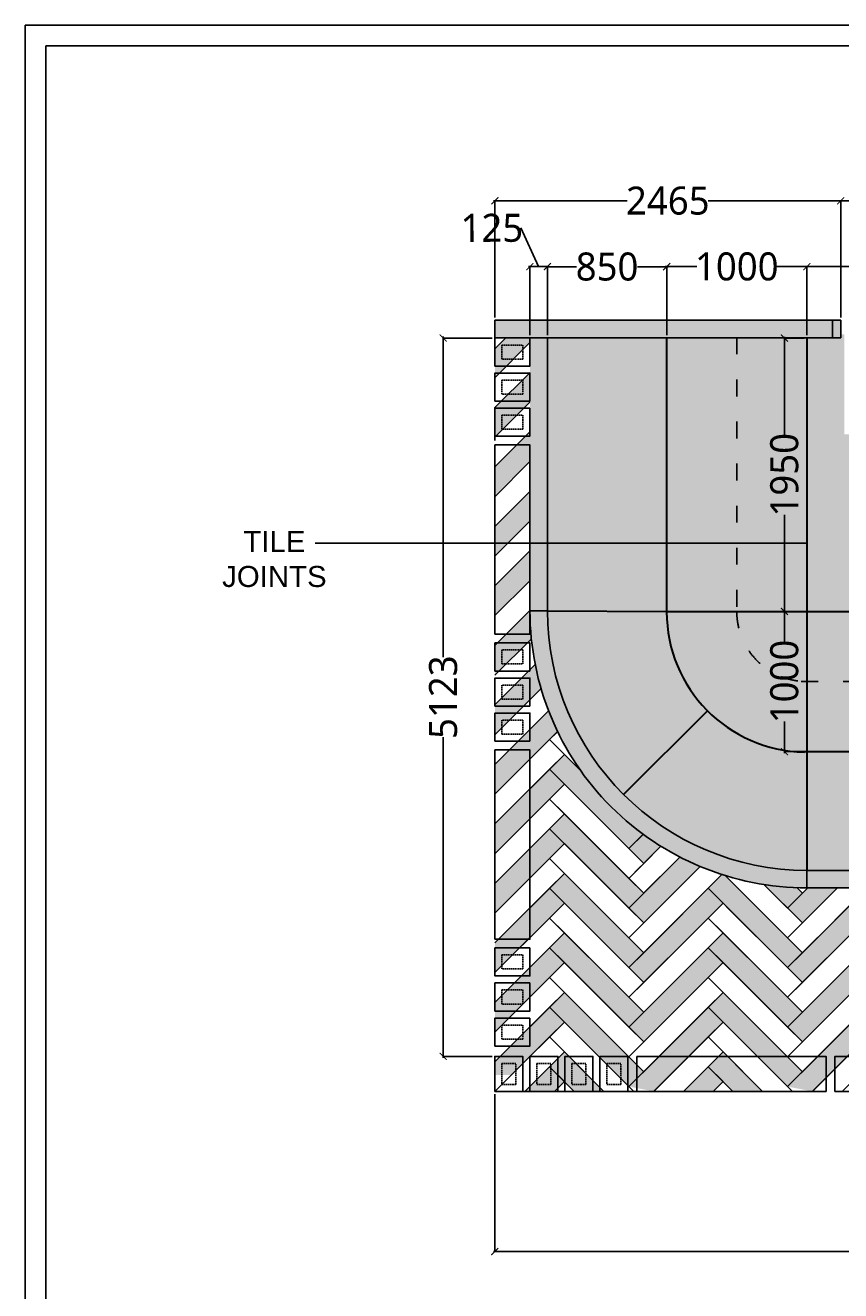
# Model space of a CAD drawing. Header units: millimetres. Extents: x 502444 to 745500, y -417645 to -375189.
# Tile 21 of 208: x 534303 to 540116, y -384213 to -375189. Entities that reach past the tile are written whole.
import ezdxf

# ---------------------------------------------------------------- set-up
doc = ezdxf.new("R2010")
doc.units = ezdxf.units.MM
doc.linetypes.add('ACAD_ISO03W100', pattern=[30, 12, -18])
doc.linetypes.add('DASHED', pattern=[0.75, 0.5, -0.25])
doc.layers.get('Defpoints').update_dxf_attribs({"color": 251})
for name, color, linetype, lineweight in [('0FM-WS-TEXT', 7, 'Continuous', 25), ('G-ANNO-TEXT', 231, 'Continuous', 9), ('Text', 7, 'Continuous', 25), ('Wall New', 1, 'Continuous', 50)]:
    doc.layers.add(name, color=color, linetype=linetype, lineweight=lineweight)
doc.layers.add('DIMENSIONS', color=7, linetype='Continuous', lineweight=25, true_color=0xcc0000)
doc.styles.add('Arial_B_4', font='arialbd.ttf', dxfattribs={"height": 800})
doc.styles.add('RS75', font='@Malgun Gothic', dxfattribs={"height": 75})
doc.dimstyles.new('DIM', dxfattribs={"dimtxt": 100, "dimasz": 50, "dimexe": 0, "dimexo": 20, "dimgap": 0, "dimtad": 0, "dimdec": 0, "dimrnd": 5, "dimzin": 0, "dimdsep": 46, "dimtxsty": 'Standard', "dimblk": 'OBLIQUE', "dimcen": 0, "dimdle": 10, "dimadec": 4, "dimazin": 0, "dimtfac": 1, "dimtdec": 0, "dimtofl": 0, "dimtmove": 1, "dimatfit": 3, "dimfxl": 1, "dimtolj": 1, "dimtzin": 0, "dimarcsym": 0})
doc.dimstyles.get("Standard").update_dxf_attribs({"dimtxt": 0.18, "dimasz": 0.18, "dimexe": 0.18, "dimexo": 0.0625, "dimgap": 0.09, "dimtad": 0, "dimtih": 1, "dimtoh": 1, "dimdec": 4, "dimzin": 0, "dimdsep": 46, "dimtxsty": 'Standard', "dimcen": 0.09, "dimadec": 0, "dimazin": 0, "dimtfac": 1, "dimtdec": 4, "dimtofl": 0, "dimtmove": 0, "dimatfit": 3, "dimfxl": 1, "dimtolj": 1, "dimtzin": 0, "dimarcsym": 0})

# ---------------------------------------------------------------- blocks, each defined once
blk = doc.blocks.new('sheet format horizontal')
at = {"layer": 'Text'}
for points in [[(66770.91, -4572.61), (66770.91, -3464.93), (65208.79, -3464.93), (65208.79, -4572.61)], [(66770.91, -4572.61), (65208.79, -4572.61), (65208.79, -3464.93), (66770.91, -3464.93)], [(65217.44, -3473.58), (66762.26, -3473.58), (66762.26, -4563.96), (65217.44, -4563.96)]]:
    blk.add_lwpolyline(points, close=True, dxfattribs=at)
blk = doc.blocks.new('_ArchTick')
at = {"color": 0, "linetype": 'ByBlock', "const_width": 0.15}
blk.add_lwpolyline([(-0.5, -0.5), (0.5, 0.5)], dxfattribs=at)
blk = doc.blocks.new('*D62')
at = {"layer": 'Defpoints', "color": 0, "lineweight": 25, "ltscale": 250, "transparency": 16777216}
for p in [(537649.9, -382792), (545124.9, -382792, 0), (545124.9, -383934)]:
    blk.add_point(p, dxfattribs=at)
at = {"layer": 'DIMENSIONS', "color": 0, "lineweight": -2, "ltscale": 250, "transparency": 16777216}
for p, q in [((537649.9, -382812), (537649.9, -383934)), ((545124.9, -382812), (545124.9, -383934)), ((537639.9, -383934), (541097.1, -383934)), ((545134.9, -383934), (541677.8, -383934))]:
    blk.add_line(p, q, dxfattribs=at)
at = {"layer": 'DIMENSIONS', "color": 0, "lineweight": -2, "ltscale": 250, "transparency": 16777216, "xscale": 50, "yscale": 50, "zscale": 50, "rotation": 180}
blk.add_blockref('_ArchTick', (537649.9, -383934), dxfattribs=at)
at = {"layer": 'DIMENSIONS', "color": 0, "lineweight": -2, "ltscale": 250, "transparency": 16777216, "xscale": 50, "yscale": 50, "zscale": 50}
blk.add_blockref('_ArchTick', (545124.9, -383934), dxfattribs=at)
at = {"layer": 'DIMENSIONS', "color": 0, "ltscale": 250, "transparency": 16777216, "insert": (541387.4, -383934), "char_height": 75, "attachment_point": 5, "style": 'RS75'}
blk.add_mtext('\\A1;{\\H2.6667x;7475}', dxfattribs=at)
blk = doc.blocks.new('*D61')
at = {"layer": 'Defpoints', "color": 0, "lineweight": 25, "ltscale": 250, "transparency": 16777216}
for p in [(537651.1, -377418.8, 0), (537282.6, -382542), (537651.1, -382542, 0)]:
    blk.add_point(p, dxfattribs=at)
at = {"layer": 'DIMENSIONS', "color": 0, "lineweight": -2, "ltscale": 250, "transparency": 16777216}
for p, q in [((537282.6, -377408.8), (537282.6, -379695.2)), ((537631.1, -377418.8), (537282.6, -377418.8)), ((537282.6, -382552), (537282.6, -380265.6)), ((537631.1, -382542), (537282.6, -382542))]:
    blk.add_line(p, q, dxfattribs=at)
at = {"layer": 'DIMENSIONS', "color": 0, "lineweight": -2, "ltscale": 250, "transparency": 16777216, "xscale": 50, "yscale": 50, "zscale": 50}
for p, rotation in [((537282.6, -377418.8), 90), ((537282.6, -382542), 270)]:
    blk.add_blockref('_ArchTick', p, dxfattribs=dict(at, rotation=rotation))
at = {"layer": 'DIMENSIONS', "color": 0, "ltscale": 250, "transparency": 16777216, "insert": (537282.6, -379980.4), "char_height": 75, "attachment_point": 5, "rotation": 90, "style": 'RS75'}
blk.add_mtext('\\A1;{\\H2.6667x;5123}', dxfattribs=at)
blk = doc.blocks.new('*D59')
at = {"layer": 'Defpoints', "color": 0, "lineweight": 25, "ltscale": 250, "transparency": 16777216}
for p in [(540116.4, -376440.2), (540116.4, -377291.8, 0), (541016.5, -377291.8, 0)]:
    blk.add_point(p, dxfattribs=at)
at = {"layer": 'DIMENSIONS', "color": 0, "lineweight": -2, "ltscale": 250, "transparency": 16777216}
for p, q in [((540106.4, -376440.2), (540349.1, -376440.2)), ((540116.4, -377271.8), (540116.4, -376440.2)), ((541026.5, -376440.2), (540783.8, -376440.2)), ((541016.5, -377271.8), (541016.5, -376440.2))]:
    blk.add_line(p, q, dxfattribs=at)
at = {"layer": 'DIMENSIONS', "color": 0, "lineweight": -2, "ltscale": 250, "transparency": 16777216, "xscale": 50, "yscale": 50, "zscale": 50, "rotation": 180}
blk.add_blockref('_ArchTick', (540116.4, -376440.2), dxfattribs=at)
at = {"layer": 'DIMENSIONS', "color": 0, "lineweight": -2, "ltscale": 250, "transparency": 16777216, "xscale": 50, "yscale": 50, "zscale": 50}
blk.add_blockref('_ArchTick', (541016.5, -376440.2), dxfattribs=at)
at = {"layer": 'DIMENSIONS', "color": 0, "ltscale": 250, "transparency": 16777216, "insert": (540566.5, -376440.2), "char_height": 75, "width": 162.993, "attachment_point": 5, "style": 'RS75'}
blk.add_mtext('\\A1;{\\H2.6667x;900}', dxfattribs=at)
blk = doc.blocks.new('*D60')
at = {"layer": 'Defpoints', "color": 0, "lineweight": 25, "ltscale": 250, "transparency": 16777216}
for p in [(540116.4, -376440.2), (537651.1, -377291.8, 0), (540116.4, -377291.8)]:
    blk.add_point(p, dxfattribs=at)
at = {"layer": 'DIMENSIONS', "color": 0, "lineweight": -2, "ltscale": 250, "transparency": 16777216}
for p, q in [((537641.1, -376440.2), (538594.8, -376440.2)), ((537651.1, -377271.8), (537651.1, -376440.2)), ((540126.4, -376440.2), (539172.7, -376440.2)), ((540116.4, -377271.8), (540116.4, -376440.2))]:
    blk.add_line(p, q, dxfattribs=at)
at = {"layer": 'DIMENSIONS', "color": 0, "lineweight": -2, "ltscale": 250, "transparency": 16777216, "xscale": 50, "yscale": 50, "zscale": 50, "rotation": 180}
blk.add_blockref('_ArchTick', (537651.1, -376440.2), dxfattribs=at)
at = {"layer": 'DIMENSIONS', "color": 0, "lineweight": -2, "ltscale": 250, "transparency": 16777216, "xscale": 50, "yscale": 50, "zscale": 50}
blk.add_blockref('_ArchTick', (540116.4, -376440.2), dxfattribs=at)
at = {"layer": 'DIMENSIONS', "color": 0, "ltscale": 250, "transparency": 16777216, "insert": (538883.8, -376440.2), "char_height": 75, "attachment_point": 5, "style": 'RS75'}
blk.add_mtext('\\A1;{\\H2.6667x;2465}', dxfattribs=at)
blk = doc.blocks.new('*D64')
at = {"layer": 'Defpoints', "color": 0, "lineweight": 25, "ltscale": 250, "transparency": 16777216}
for p in [(538875.7, -376910.5), (538025.7, -377418.7, 0), (538875.7, -377418.8, 0)]:
    blk.add_point(p, dxfattribs=at)
at = {"layer": 'DIMENSIONS', "color": 0, "lineweight": -2, "ltscale": 250, "transparency": 16777216}
for p, q in [((538015.7, -376910.4), (538233.3, -376910.4)), ((538025.7, -377398.7), (538025.7, -376910.4)), ((538885.7, -376910.5), (538668.1, -376910.5)), ((538875.7, -377398.8), (538875.7, -376910.5))]:
    blk.add_line(p, q, dxfattribs=at)
at = {"layer": 'DIMENSIONS', "color": 0, "lineweight": -2, "ltscale": 250, "transparency": 16777216, "xscale": 50, "yscale": 50, "zscale": 50}
for p, rotation in [((538025.7, -376910.4), 179.9928101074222), ((538875.7, -376910.5), 359.9928101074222)]:
    blk.add_blockref('_ArchTick', p, dxfattribs=dict(at, rotation=rotation))
at = {"layer": 'DIMENSIONS', "color": 0, "ltscale": 250, "transparency": 16777216, "insert": (538450.7, -376910.4), "char_height": 75, "attachment_point": 5, "rotation": 359.99281, "style": 'RS75'}
blk.add_mtext('\\A1;{\\H2.6667x;850}', dxfattribs=at)
blk = doc.blocks.new('*D65')
at = {"layer": 'Defpoints', "color": 0, "lineweight": 25, "ltscale": 250, "transparency": 16777216}
for p in [(537900.4, -376909.8), (537901.1, -377418.8, 0), (538025.7, -377418.6)]:
    blk.add_point(p, dxfattribs=at)
at = {"layer": 'DIMENSIONS', "color": 0, "lineweight": -2, "ltscale": 250, "transparency": 16777216}
for p, q in [((537962.7, -376909.7), (537834.8, -376634)), ((538035, -376909.6), (537890.4, -376909.8)), ((537901.1, -377398.8), (537900.4, -376909.8)), ((538025.6, -377398.6), (538025, -376909.6))]:
    blk.add_line(p, q, dxfattribs=at)
at = {"layer": 'DIMENSIONS', "color": 0, "lineweight": -2, "ltscale": 250, "transparency": 16777216, "xscale": 50, "yscale": 50, "zscale": 50}
for p, rotation in [((537900.4, -376909.8), 180.0778151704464), ((538025, -376909.6), 0.07781517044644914)]:
    blk.add_blockref('_ArchTick', p, dxfattribs=dict(at, rotation=rotation))
at = {"layer": 'DIMENSIONS', "color": 0, "ltscale": 250, "transparency": 16777216, "insert": (537629.4, -376634.3), "char_height": 75, "attachment_point": 5, "rotation": 0.07782, "style": 'RS75'}
blk.add_mtext('\\A1;{\\H2.6667x;125}', dxfattribs=at)
blk = doc.blocks.new('*D256')
at = {"layer": 'Defpoints', "color": 0, "lineweight": 25, "ltscale": 250, "transparency": 16777216}
for p in [(538875.7, -376909.6), (538875.7, -377418.8, 0), (539875.6, -377419.6, 0)]:
    blk.add_point(p, dxfattribs=at)
at = {"layer": 'DIMENSIONS', "color": 0, "lineweight": -2, "ltscale": 250, "transparency": 16777216}
for p, q in [((538865.7, -376909.6), (539089.6, -376909.6)), ((538875.7, -377398.8), (538875.7, -376909.6)), ((539885.6, -376909.6), (539661.7, -376909.6)), ((539875.6, -377399.6), (539875.6, -376909.6))]:
    blk.add_line(p, q, dxfattribs=at)
at = {"layer": 'DIMENSIONS', "color": 0, "lineweight": -2, "ltscale": 250, "transparency": 16777216, "xscale": 50, "yscale": 50, "zscale": 50, "rotation": 180}
blk.add_blockref('_ArchTick', (538875.7, -376909.6), dxfattribs=at)
at = {"layer": 'DIMENSIONS', "color": 0, "lineweight": -2, "ltscale": 250, "transparency": 16777216, "xscale": 50, "yscale": 50, "zscale": 50}
blk.add_blockref('_ArchTick', (539875.6, -376909.6), dxfattribs=at)
at = {"layer": 'DIMENSIONS', "color": 0, "ltscale": 250, "transparency": 16777216, "insert": (539375.7, -376909.6), "char_height": 75, "attachment_point": 5, "style": 'RS75'}
blk.add_mtext('\\A1;{\\H2.6667x;1000}', dxfattribs=at)
blk = doc.blocks.new('*D257')
at = {"layer": 'Defpoints', "color": 0, "lineweight": 25, "ltscale": 250, "transparency": 16777216}
for p in [(539875.6, -376909.6), (539875.6, -377418.8, 0), (541075.6, -377418.8, 0)]:
    blk.add_point(p, dxfattribs=at)
at = {"layer": 'DIMENSIONS', "color": 0, "lineweight": -2, "ltscale": 250, "transparency": 16777216}
for p, q in [((539865.6, -376909.6), (540189.6, -376909.6)), ((539875.6, -377398.8), (539875.6, -376909.6)), ((541085.6, -376909.6), (540761.6, -376909.6)), ((541075.6, -377398.8), (541075.6, -376909.6))]:
    blk.add_line(p, q, dxfattribs=at)
at = {"layer": 'DIMENSIONS', "color": 0, "lineweight": -2, "ltscale": 250, "transparency": 16777216, "xscale": 50, "yscale": 50, "zscale": 50, "rotation": 180}
blk.add_blockref('_ArchTick', (539875.6, -376909.6), dxfattribs=at)
at = {"layer": 'DIMENSIONS', "color": 0, "lineweight": -2, "ltscale": 250, "transparency": 16777216, "xscale": 50, "yscale": 50, "zscale": 50}
blk.add_blockref('_ArchTick', (541075.6, -376909.6), dxfattribs=at)
at = {"layer": 'DIMENSIONS', "color": 0, "ltscale": 250, "transparency": 16777216, "insert": (540475.6, -376909.6), "char_height": 75, "attachment_point": 5, "style": 'RS75'}
blk.add_mtext('\\A1;{\\H2.6667x;1200}', dxfattribs=at)
blk = doc.blocks.new('*D264')
at = {"layer": 'Defpoints', "color": 0, "lineweight": 25, "ltscale": 250, "transparency": 16777216}
for p in [(539875.6, -377419.6, 0), (539715.2, -379368.6), (539875.6, -379368.6)]:
    blk.add_point(p, dxfattribs=at)
at = {"layer": 'DIMENSIONS', "color": 0, "lineweight": -2, "ltscale": 250, "transparency": 16777216}
for p, q in [((539715.2, -377409.6), (539715.2, -378108.1)), ((539855.6, -377419.6), (539715.2, -377419.6)), ((539715.2, -379378.6), (539715.2, -378680.2)), ((539855.6, -379368.6), (539715.2, -379368.6))]:
    blk.add_line(p, q, dxfattribs=at)
at = {"layer": 'DIMENSIONS', "color": 0, "lineweight": -2, "ltscale": 250, "transparency": 16777216, "xscale": 50, "yscale": 50, "zscale": 50}
for p, rotation in [((539715.2, -377419.6), 90), ((539715.2, -379368.6), 270)]:
    blk.add_blockref('_ArchTick', p, dxfattribs=dict(at, rotation=rotation))
at = {"layer": 'DIMENSIONS', "color": 0, "ltscale": 250, "transparency": 16777216, "insert": (539715.2, -378394.1), "char_height": 75, "attachment_point": 5, "rotation": 90, "style": 'RS75'}
blk.add_mtext('\\A1;{\\H2.6667x;1950}', dxfattribs=at)
blk = doc.blocks.new('*D265')
at = {"layer": 'Defpoints', "color": 0, "lineweight": 25, "ltscale": 250, "transparency": 16777216}
for p in [(539875.6, -379368.6), (539715.2, -380368.7), (539875.6, -380368.7, 0)]:
    blk.add_point(p, dxfattribs=at)
at = {"layer": 'DIMENSIONS', "color": 0, "lineweight": -2, "ltscale": 250, "transparency": 16777216}
for p, q in [((539715.2, -379358.6), (539715.2, -379582.6)), ((539855.6, -379368.6), (539715.2, -379368.6)), ((539715.2, -380378.7), (539715.2, -380154.7)), ((539855.6, -380368.7), (539715.2, -380368.7))]:
    blk.add_line(p, q, dxfattribs=at)
at = {"layer": 'DIMENSIONS', "color": 0, "lineweight": -2, "ltscale": 250, "transparency": 16777216, "xscale": 50, "yscale": 50, "zscale": 50}
for p, rotation in [((539715.2, -379368.6), 90), ((539715.2, -380368.7), 270)]:
    blk.add_blockref('_ArchTick', p, dxfattribs=dict(at, rotation=rotation))
at = {"layer": 'DIMENSIONS', "color": 0, "ltscale": 250, "transparency": 16777216, "insert": (539715.2, -379868.6), "char_height": 75, "attachment_point": 5, "rotation": 90, "style": 'RS75'}
blk.add_mtext('\\A1;{\\H2.6667x;1000}', dxfattribs=at)

msp = doc.modelspace()

# ---------------------------------------------------------------- hatches: boundary and pattern name
at = {"layer": '0FM-WS-TEXT'}
h = msp.add_hatch(color=256, dxfattribs=at)
h.dxf.hatch_style = 1
h.paths.add_polyline_path([(540116.40142, -377291.76014), (537651.10823, -377291.76014), (537651.10823, -377418.76014), (540116.40142, -377418.76014)])
at = {"layer": '0FM-WS-TEXT', "true_color": 0x5a422b}
h = msp.add_hatch(color=49, dxfattribs=at)
h.dxf.hatch_style = 1
h.paths.add_polyline_path([(539835.09605, -377418.76014), (538875.72762, -377418.87666), (538875.72762, -379368.753), (539835.09605, -379368.63648)])
edge = h.paths.add_edge_path()
edge.add_line((541035.09605, -377418.76014), (541016.52915, -377418.76014))
edge.add_line((541016.52915, -377418.76014), (541016.52915, -377392.47368))
edge.add_line((541016.52915, -377392.47368), (540990.05538, -377392.47368))
edge.add_line((540990.05538, -377392.47368), (540990.05538, -377361.30007))
edge.add_line((540990.05538, -377361.30007), (540963.58161, -377361.30007))
edge.add_arc((540168.44086, -377310.31732), 796.77353, 268.170453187, 356.331337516, ccw=False)
edge.add_line((540143.00291, -378106.68468), (540143.00291, -377392.47374))
edge.add_line((540143.00291, -377392.47374), (540116.40142, -377392.47374))
edge.add_line((540116.40142, -377392.47374), (540116.40142, -377418.76014))
edge.add_line((540116.40142, -377418.76014), (539835.09605, -377418.76014))
edge.add_line((539835.09605, -377418.76014), (539835.09605, -380368.66198))
edge.add_line((539835.09605, -380368.66198), (541035.09605, -380368.66198))
edge.add_line((541035.09605, -380368.66198), (541035.09605, -377418.76014))
h = msp.add_hatch(color=49, dxfattribs=at)
h.dxf.hatch_style = 1
h.paths.add_polyline_path([(537901.10823, -377451.9273), (537901.10823, -377418.76014), (537729.54813, -377418.76014), (537651.13468, -377489.76882), (537651.13468, -377701.90085)])
at = {"layer": '0FM-WS-TEXT', "true_color": 0x9d894d}
h = msp.add_hatch(color=45, dxfattribs=at)
h.dxf.hatch_style = 1
edge = h.paths.add_edge_path()
edge.add_line((539875.63833, -381340.20571), (545135.33907, -381340.20004))
edge.add_arc((545110.19293, -379359.62166), 1980.73801, 270.72740874, 359.817849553)
edge.add_line((547090.92093, -379365.91866), (547088.77352, -377413.80294))
edge.add_line((547088.77352, -377413.80294), (546966.7735, -377413.82977))
edge.add_line((546966.7735, -377413.82977), (546966.36443, -379365.89477))
edge.add_arc((545116.48943, -379365.85851), 1849.875, 270.547003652, 359.998876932, ccw=False)
edge.add_line((545134.14994, -381215.64921), (539875.63833, -381215.64921))
edge.add_arc((539875.63833, -379365.64921), 1850, 180, 270, ccw=False)
edge.add_line((538025.63833, -379365.64921), (538025.63833, -377415.74738))
edge.add_line((538025.63833, -377415.74738), (537901.10823, -377415.74738))
edge.add_line((537901.10823, -377415.74738), (537901.58135, -379410.06141))
edge.add_arc((539875.63833, -379365.64921), 1974.5565, 181.288819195, 269.999999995)
at = {"layer": '0FM-WS-TEXT', "true_color": 0x5a422b}
h = msp.add_hatch(color=49, dxfattribs=at)
h.dxf.hatch_style = 1
edge = h.paths.add_edge_path()
edge.add_arc((550556.05991, -377533.73709), 3590.20016, 178.713123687, 181.262862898, ccw=False)
edge.add_arc((547067.87, -377435.95914), 102.54863, 170.34986066, 189.626125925, ccw=False)
edge.add_line((546966.77246, -377418.76876), (546116.5166, -377418.76014))
edge.add_line((546116.5166, -377418.76014), (546116.39089, -379368.66242))
edge.add_line((546116.39089, -379368.66242), (546966.36448, -379365.64985))
edge.add_line((546966.36448, -379365.64985), (546966.73179, -377612.8627))
edge = h.paths.add_edge_path()
edge.add_line((546966.36442, -379365.64985), (546116.39089, -379368.66242))
edge.add_line((546116.39089, -379368.66242), (546116.39088, -379368.82015))
edge.add_arc((545116.39088, -379368.82015), 1000, -88.980911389, 0, ccw=False)
edge.add_line((545134.17639, -380368.66198), (545134.14994, -381215.64921))
edge.add_arc((545116.48943, -379365.85851), 1849.875, 270.547003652, 360.006463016)
h.paths.add_polyline_path([(545134.17639, -380368.66198), (542734.17639, -380368.66198), (542734.14994, -381215.64921), (545134.14994, -381215.64921)])
h.paths.add_polyline_path([(542734.17639, -380368.66198), (542235.09605, -380368.66198), (542235.09605, -381215.64921), (542734.14994, -381215.64921)])
edge = h.paths.add_edge_path()
edge.add_line((542235.09605, -380368.66198), (539835.09605, -380368.66198))
edge.add_line((539835.09605, -380368.66198), (539835.09605, -381215.20492))
edge.add_arc((539875.63833, -379365.64921), 1850, 268.744277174, 270)
edge.add_line((539875.63833, -381215.64921), (542235.09605, -381215.64921))
edge.add_line((542235.09605, -381215.64921), (542235.09605, -380368.66198))
edge = h.paths.add_edge_path()
edge.add_arc((539875.66477, -379368.66198), 1000, 180, 267.674945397, ccw=False)
edge.add_line((538875.66477, -379368.66198), (538025.66477, -379365.64931))
edge.add_line((538025.66477, -379365.64931), (538025.66477, -379375.54121))
edge.add_arc((539875.63833, -379365.64921), 1850, 180.306363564, 268.744277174)
edge.add_line((539835.09605, -381215.20492), (539835.09605, -380367.83873))
h.paths.add_polyline_path([(538875.66477, -377418.76014), (538025.66477, -377418.76014), (538025.66477, -379365.64931), (538875.66477, -379368.66198)])
h.paths.add_polyline_path([(543791.95931, -381143.21876), (543935.54731, -381143.21876), (543935.54731, -380937.14782), (543791.95931, -380937.14782)], flags=16)
h = msp.add_hatch(color=49, dxfattribs=at)
h.dxf.hatch_style = 1
h.paths.add_polyline_path([(537901.10823, -377876.19136), (537901.10823, -377756.99607), (537901.10823, -377664.05933), (537651.13468, -377914.03288), (537651.13468, -378126.16492)])
h = msp.add_hatch(color=49, dxfattribs=at)
h.dxf.hatch_style = 1
h.paths.add_polyline_path([(537901.10823, -378300.45543), (537901.10823, -378181.26014), (537901.10823, -378088.3234), (537651.13468, -378338.29695), (537651.13468, -378550.42899)])
h = msp.add_hatch(color=49, dxfattribs=at)
h.dxf.hatch_style = 1
h.paths.add_polyline_path([(537901.10823, -379148.98357), (537901.10823, -378936.85154), (537651.13468, -379186.82509), (537651.13468, -379398.95712)])
h.paths.add_polyline_path([(537901.10823, -378512.58747), (537651.13468, -378762.56102), (537651.13468, -378974.69306), (537901.10823, -378724.7195)])
h = msp.add_hatch(color=49, dxfattribs=at)
h.dxf.hatch_style = 1
edge = h.paths.add_edge_path()
edge.add_arc((539091.66866, -379549.4134), 1413.792, 221.959098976, 228.040901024, ccw=False)
edge.add_line((538040.3414, -380494.67464), (537650.66474, -380884.35131))
edge.add_line((537650.66474, -380884.35131), (537650.66474, -381096.48334))
edge.add_line((537650.66474, -381096.48334), (538146.40742, -380600.74066))
edge = h.paths.add_edge_path()
edge.add_arc((539875.63833, -379365.64921), 1974.5565, 201.117949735, 205.798660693, ccw=False)
edge.add_line((538033.69164, -380077.06033), (537650.66474, -380460.08724))
edge.add_line((537650.66474, -380460.08724), (537650.66474, -380672.21927))
edge.add_line((537650.66474, -380672.21927), (538097.88796, -380224.99605))
edge = h.paths.add_edge_path()
edge.add_line((537938.45999, -379748.02792), (537650.66474, -380035.82317))
edge.add_line((537650.66474, -380035.82317), (537650.66474, -380247.95521))
edge.add_line((537650.66474, -380247.95521), (537980.07105, -379918.5489))
edge.add_arc((539875.63833, -379365.64921), 1974.5565, 191.166043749, 196.260925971, ccw=False)
edge = h.paths.add_edge_path()
edge.add_line((537901.10823, -379361.11561), (537650.66474, -379611.5591))
edge.add_line((537650.66474, -379611.5591), (537650.66474, -379823.69114))
edge.add_line((537650.66474, -379823.69114), (537911.00423, -379563.35164))
edge.add_arc((539867.80558, -379366.2395), 1966.70402, 179.85072583, 185.75210444, ccw=False)
h = msp.add_hatch(color=49, dxfattribs=at)
h.dxf.hatch_style = 1
edge = h.paths.add_edge_path()
edge.add_line((538852.88156, -379368.82015), (539835.09605, -379368.63648))
edge.add_line((539835.09605, -379368.63648), (539835.09606, -380368.82071))
edge.add_arc((539839.40583, -379382.21492), 986.6152, 179.222100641, 269.749717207, ccw=False)
h = msp.add_hatch(color=49, dxfattribs=at)
h.dxf.hatch_style = 1
h.paths.add_polyline_path([(538834.87154, -381043.64739, -0.0193525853), (538708.23897, -380958.14792), (538606.02683, -381060.36006), (538712.09285, -381166.42608)])
h.paths.add_polyline_path([(538263.32546, -380505.52666), (538146.40742, -380388.60862), (538040.3414, -380494.67464), (538606.02683, -381060.36006), (538708.23897, -380958.14792, -0.0808825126)])
h = msp.add_hatch(color=49, dxfattribs=at)
h.dxf.hatch_style = 1
edge = h.paths.add_edge_path()
edge.add_line((538970.25157, -381120.39939), (538712.09285, -381378.55812))
edge.add_line((538712.09285, -381378.55812), (538606.02683, -381484.62413))
edge.add_line((538606.02683, -381484.62413), (538712.09285, -381590.69015))
edge.add_line((538712.09285, -381590.69015), (539114.9746, -381187.80839))
edge.add_arc((539875.63833, -379365.64921), 1974.5565, 242.707924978, 247.341813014, ccw=False)
h.paths.add_polyline_path([(538606.02683, -381272.4921), (538146.40742, -380812.87269), (538040.3414, -380918.93871), (538146.40742, -381025.00473), (538606.02683, -381484.62413), (538712.09285, -381378.55812)])
h.paths.add_polyline_path([(538146.40742, -381025.00473), (538040.3414, -380918.93871), (537650.66474, -381308.61538), (537650.66474, -381520.74741)])
h = msp.add_hatch(color=49, dxfattribs=at)
h.dxf.hatch_style = 1
h.paths.add_polyline_path([(538146.40742, -381237.13676), (538040.3414, -381343.20278), (538606.02683, -381908.8882), (538712.09285, -381802.82218)])
h.paths.add_polyline_path([(538146.40742, -381449.26879), (538040.3414, -381343.20278), (537650.66474, -381732.87945), (537650.66474, -381772.70006), (537650.66474, -381945.01148)])
h = msp.add_hatch(color=49, dxfattribs=at)
h.dxf.hatch_style = 1
h.paths.add_polyline_path([(540512.21739, -381340.20503), (540303.0831, -381343.20278), (540868.76853, -381908.8882), (540974.83455, -381802.82218)])
h.paths.add_polyline_path([(540409.14912, -381449.26879), (540303.0831, -381343.20278), (539737.39768, -381908.8882), (539843.4637, -382014.95422)])
edge = h.paths.add_edge_path()
edge.add_line((539171.71225, -381343.20278), (539737.39768, -381908.8882))
edge.add_line((539737.39768, -381908.8882), (539843.4637, -381802.82218))
edge.add_line((539843.4637, -381802.82218), (539506.25741, -381465.6159))
edge.add_line((539506.25741, -381465.6159), (539292.89803, -381252.25652))
edge.add_arc((539267.38397, -381293.05943), 48.12323, 57.982267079, 86.988303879)
edge.add_arc((526020.85848, -368094.1489), 18667.68287, 314.786877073, 315.213122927, ccw=False)
edge = h.paths.add_edge_path()
edge.add_line((539171.71225, -381343.20278), (538712.09285, -381802.82218))
edge.add_line((538712.09285, -381802.82218), (538606.02683, -381908.8882))
edge.add_line((538606.02683, -381908.8882), (538712.09285, -382014.95422))
edge.add_line((538712.09285, -382014.95422), (539254.44516, -381472.6019))
edge.add_line((539254.44516, -381472.6019), (539277.77827, -381449.26879))
edge.add_line((539277.77827, -381449.26879), (539171.71225, -381343.20278))
edge.add_arc((539171.71225, -381343.20278), 0.000000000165, 0, 135, ccw=False)
h = msp.add_hatch(color=49, dxfattribs=at)
h.dxf.hatch_style = 1
h.paths.add_polyline_path([(541225.32044, -381340.20426), (540868.76853, -381484.62413), (540974.83455, -381590.69015)])
edge = h.paths.add_edge_path()
edge.add_line((540093.94837, -381340.20548), (539881.82099, -381340.20082))
edge.add_arc((408730.7316, -250333.53475), 185373.55476, 314.9684356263, 315.0315643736, ccw=False)
edge.add_line((539737.39768, -381484.62413), (539843.4637, -381590.69015))
edge.add_line((539843.4637, -381590.69015), (540093.94837, -381340.20548))
h = msp.add_hatch(color=49, dxfattribs=at)
h.dxf.hatch_style = 1
h.paths.add_polyline_path([(539803.8042, -381338.89862, -0.0298896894), (539569.02881, -381316.25527), (539737.39768, -381484.62413), (539843.4637, -381378.55812)])
h = msp.add_hatch(color=49, dxfattribs=at)
h.dxf.hatch_style = 1
h.paths.add_polyline_path([(540409.14912, -381661.40083), (540303.0831, -381767.46685), (540868.76853, -382333.15227), (540974.83455, -382227.08625)])
h.paths.add_polyline_path([(540303.0831, -381979.59888), (540409.14912, -381873.53286), (540303.0831, -381767.46685), (539737.39768, -382333.15227), (539843.4637, -382439.21829)])
h.paths.add_polyline_path([(539277.77827, -381661.40083), (539171.71225, -381767.46685), (539737.39768, -382333.15227), (539843.4637, -382227.08625)])
h.paths.add_polyline_path([(539171.71225, -381979.59888), (539277.77827, -381873.53286), (539171.71225, -381767.46685), (538606.02683, -382333.15227), (538712.09285, -382439.21829)])
h.paths.add_polyline_path([(538146.40742, -381661.40083), (538040.3414, -381767.46685), (538606.02683, -382333.15227), (538712.09285, -382227.08625)])
h.paths.add_polyline_path([(538146.40742, -381873.53286), (538040.3414, -381767.46685), (537650.66474, -382157.14351), (537650.66474, -382222.70006), (537650.66474, -382272.70006), (537650.66474, -382369.27555)])
h = msp.add_hatch(color=49, dxfattribs=at)
h.dxf.hatch_style = 1
h.paths.add_polyline_path([(540409.14912, -382085.6649), (540303.0831, -382191.73091), (540868.76853, -382757.41634), (540952.20658, -382673.97829), (540974.83455, -382651.35032)])
h.paths.add_polyline_path([(540409.14912, -382297.79693), (540303.0831, -382191.73091), (539737.39768, -382757.41634), (539914.92045, -382792.0256)])
h.paths.add_polyline_path([(539277.77827, -382085.6649), (539171.71225, -382191.73091), (539737.39768, -382757.41634), (539843.4637, -382651.35032)])
h.paths.add_polyline_path([(539277.77827, -382297.79693), (539171.71225, -382191.73091), (538606.02683, -382757.41634), (538783.5496, -382792.0256)])
h.paths.add_polyline_path([(538146.40742, -382085.6649), (538040.3414, -382191.73091), (538522.58878, -382673.97829), (538606.02683, -382757.41634), (538712.09285, -382651.35032)])
h = msp.add_hatch(color=49, dxfattribs=at)
h.dxf.hatch_style = 1
h.paths.add_polyline_path([(538146.40742, -382297.79693), (538040.3414, -382191.73091), (537650.66474, -382581.40758), (537650.66474, -382673.97829), (537724.50597, -382673.97829), (537770.22606, -382673.97829)])
h = msp.add_hatch(color=49, dxfattribs=at)
h.dxf.hatch_style = 1
h.paths.add_polyline_path([(538349.94946, -382713.47101), (538299.94946, -382663.47101), (538299.94946, -382742.0256), (538199.94946, -382742.0256), (538199.94946, -382592.0256), (538228.50405, -382592.0256), (538178.50405, -382542.0256), (538149.94946, -382542.0256), (538149.94946, -382725.60304), (538216.37202, -382792.0256), (538349.94946, -382792.0256)])
h.paths.add_polyline_path([(538349.94946, -382713.47101), (538349.94946, -382792.0256), (538399.94946, -382792.0256), (538399.94946, -382763.47101)])
h.paths.add_polyline_path([(538399.94946, -382763.47101), (538399.94946, -382792.0256), (538428.50405, -382792.0256)])
h.paths.add_polyline_path([(538299.94946, -382663.47101), (538228.50405, -382592.0256), (538199.94946, -382592.0256), (538199.94946, -382742.0256), (538299.94946, -382742.0256)], flags=17)
h.paths.add_polyline_path([(538149.94946, -382542.0256), (538178.50405, -382542.0256), (538146.40742, -382509.92897), (538099.94946, -382556.38692), (538099.94946, -382675.60304), (538149.94946, -382725.60304)])
h.paths.add_polyline_path([(538099.94946, -382556.38692), (538049.94946, -382606.38692), (538049.94946, -382625.60304), (538099.94946, -382675.60304)])
h.paths.add_polyline_path([(538146.40742, -382722.061), (538099.94946, -382675.60304), (538099.94946, -382768.51896)])
h.paths.add_polyline_path([(538099.94946, -382675.60304), (538049.94946, -382625.60304), (538049.94946, -382742.0256), (537949.94946, -382742.0256), (537949.94946, -382706.38692), (537899.94946, -382756.38692), (537899.94946, -382792.0256), (538076.44282, -382792.0256), (538099.94946, -382768.51896)])
h.paths.add_polyline_path([(538049.94946, -382625.60304), (538040.3414, -382615.99498), (537949.94946, -382706.38692), (537949.94946, -382742.0256), (538049.94946, -382742.0256)])
h.paths.add_polyline_path([(537899.94946, -382756.38692), (537864.31079, -382792.0256), (537899.94946, -382792.0256)])
h.paths.add_polyline_path([(538049.94946, -382606.38692), (538040.3414, -382615.99498), (538049.94946, -382625.60304)])
h = msp.add_hatch(color=49, dxfattribs=at)
h.dxf.hatch_style = 1
h.paths.add_polyline_path([(539481.32031, -382713.47101), (539431.32031, -382663.47101), (539431.32031, -382742.0256), (539331.32031, -382742.0256), (539331.32031, -382592.0256), (539359.8749, -382592.0256), (539309.8749, -382542.0256), (539281.32031, -382542.0256), (539281.32031, -382725.60304), (539347.74287, -382792.0256), (539481.32031, -382792.0256)])
h.paths.add_polyline_path([(539481.32031, -382713.47101), (539481.32031, -382792.0256), (539531.32031, -382792.0256), (539531.32031, -382763.47101)])
h.paths.add_polyline_path([(539531.32031, -382763.47101), (539531.32031, -382792.0256), (539559.8749, -382792.0256)])
h.paths.add_polyline_path([(539431.32031, -382663.47101), (539359.8749, -382592.0256), (539331.32031, -382592.0256), (539331.32031, -382742.0256), (539431.32031, -382742.0256)], flags=17)
h.paths.add_polyline_path([(539281.32031, -382542.0256), (539309.8749, -382542.0256), (539277.77827, -382509.92897), (539231.32031, -382556.38692), (539231.32031, -382675.60304), (539281.32031, -382725.60304)])
h.paths.add_polyline_path([(539231.32031, -382556.38692), (539181.32031, -382606.38692), (539181.32031, -382625.60304), (539231.32031, -382675.60304)])
h.paths.add_polyline_path([(539277.77827, -382722.061), (539231.32031, -382675.60304), (539231.32031, -382768.51896)])
h.paths.add_polyline_path([(539231.32031, -382675.60304), (539181.32031, -382625.60304), (539181.32031, -382742.0256), (539081.32031, -382742.0256), (539081.32031, -382706.38692), (539031.32031, -382756.38692), (539031.32031, -382792.0256), (539207.81367, -382792.0256), (539231.32031, -382768.51896)])
h.paths.add_polyline_path([(539181.32031, -382625.60304), (539171.71225, -382615.99498), (539081.32031, -382706.38692), (539081.32031, -382742.0256), (539181.32031, -382742.0256)])
h.paths.add_polyline_path([(539031.32031, -382756.38692), (538995.68164, -382792.0256), (539031.32031, -382792.0256)])
h.paths.add_polyline_path([(539181.32031, -382606.38692), (539171.71225, -382615.99498), (539181.32031, -382625.60304)])

# ---------------------------------------------------------------- linework, layer by layer
for p, q in [((538025.66477, -377418.65348, 0), (538025.66477, -379368.65348, 0)), ((539875.63833, -381215.64921, 0), (545134.14994, -381215.64921, 0))]:
    msp.add_line(p, q)
at = {"lineweight": 30}
for p, q in [((538875.66477, -377418.66198, 0), (538875.66477, -379368.66198, 0)), ((539875.63833, -377419.64872, 0), (539875.63833, -381216.53779, 0)), ((538025.63833, -379365.64921, 0), (538875.66477, -379368.66198, 0)), ((538875.66477, -379368.63648, 0), (546103.71051, -379368.63648)), ((539168.55799, -380075.76876, 0), (538567.49078, -380673.79676, 0)), ((539835.09605, -380368.66198, 0), (545134.17639, -380368.66198, 0))]:
    msp.add_line(p, q, dxfattribs=at)
at = {"linetype": 'ACAD_ISO03W100', "ltscale": 10}
for p, q in [((539375.66477, -377414.87681, 0), (539375.66477, -379368.65348, 0)), ((539835.09605, -379868.66198, 0), (545128.96664, -379868.66198, 0))]:
    msp.add_line(p, q, dxfattribs=at)
at = {"elevation": 0}
msp.add_lwpolyline([(540116.40142, -377291.76014), (537651.10823, -377291.76014), (537651.13468, -377418.76014)], dxfattribs=at)
msp.add_lwpolyline([(537583.47325, -377415.74738), (537583.47325, -377415.74738)], close=True, dxfattribs=at)
msp.add_lwpolyline([(537901.08183, -379365.64921, 0.4142135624), (539875.63833, -381340.20571), (545135.33907, -381340.20004, 0.4114281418), (547090.92093, -379365.80395)], format="xyb", dxfattribs=at)
msp.add_arc((539875.63833, -379365.64921, 0), 1850, 180, 270)
at = {"lineweight": 30}
msp.add_arc((539875.91776, -379371.49937, 0), 1000.27944, 180.006629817, 268.965188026, dxfattribs=at)
at = {"linetype": 'ACAD_ISO03W100', "ltscale": 10}
msp.add_arc((539875.66477, -379368.66198, 0), 500, 180, 270, dxfattribs=at)
at = {"layer": '0FM-WS-TEXT'}
for p, q in [((540058.54968, -377291.76014, 0), (540058.54968, -377418.76014, 0)), ((540116.40142, -377291.76014, 0), (540116.40142, -377418.76014, 0)), ((537651.13468, -377418.76014, 0), (540116.40142, -377418.76014, 0)), ((537651.13468, -377918.76014, 0), (537651.13468, -377914.03288, 0)), ((537651.13468, -378118.76014, 0), (537651.13468, -378149.28855, 0)), ((538025.63833, -379365.64921, 0), (537901.10823, -379365.64921, 0)), ((539875.63833, -381216.0935, 0), (539875.63833, -381340.23375, 0)), ((538662.44946, -382792.0256, 0), (537849.94946, -382792.0256, 0))]:
    msp.add_line(p, q, dxfattribs=at)
at = {"layer": '0FM-WS-TEXT', "elevation": 0}
for points in [[(537901.10823, -377418.76014), (537901.10823, -377618.76014), (537651.13468, -377618.76014), (537651.13468, -377418.76014)], [(537901.10823, -377668.76014), (537901.10823, -377868.76014), (537651.13468, -377868.76014), (537651.13468, -377668.76014)], [(537901.10823, -377918.76014), (537901.10823, -378118.76014), (537651.13468, -378118.76014), (537651.13468, -377918.76014)], [(537651.13468, -379531.26014), (537651.13468, -378181.26014), (537901.10823, -378181.26014), (537901.10823, -379531.26014)], [(537901.10823, -379793.76014), (537901.10823, -379593.76014), (537651.13468, -379593.76014), (537651.13468, -379793.76014)], [(537901.10823, -380043.76014), (537901.10823, -379843.76014), (537651.13468, -379843.76014), (537651.13468, -380043.76014)], [(537901.10823, -380293.76014), (537901.10823, -380093.76014), (537651.13468, -380093.76014), (537651.13468, -380293.76014)], [(537651.13468, -381706.26014), (537651.13468, -380356.26014), (537901.10823, -380356.26014), (537901.10823, -381706.26014)], [(538606.02683, -381272.4921), (538712.09285, -381166.42608), (538146.40742, -380600.74066), (538040.3414, -380706.80667)], [(538606.02683, -381484.62413), (538712.09285, -381378.55812), (538146.40742, -380812.87269), (538040.3414, -380918.93871)], [(538606.02683, -381696.75617), (538712.09285, -381590.69015), (538146.40742, -381025.00473), (538040.3414, -381131.07074)], [(538606.02683, -381908.8882), (538712.09285, -381802.82218), (538146.40742, -381237.13676), (538040.3414, -381343.20278)], [(538606.02683, -382121.02024), (538712.09285, -382014.95422), (538146.40742, -381449.26879), (538040.3414, -381555.33481)], [(538712.09285, -382227.08625), (538606.02683, -382121.02024), (539171.71225, -381555.33481), (539277.77827, -381661.40083)], [(539843.4637, -382227.08625), (539737.39768, -382121.02024), (540303.0831, -381555.33481), (540409.14912, -381661.40083)], [(538606.02683, -382333.15227), (538712.09285, -382227.08625), (538146.40742, -381661.40083), (538040.3414, -381767.46685)], [(539737.39768, -382333.15227), (539843.4637, -382227.08625), (539277.77827, -381661.40083), (539171.71225, -381767.46685)], [(537901.10823, -381768.76014), (537901.10823, -381968.76014), (537651.13468, -381968.76014), (537651.13468, -381768.76014)], [(538712.09285, -382439.21829), (538606.02683, -382333.15227), (539171.71225, -381767.46685), (539277.77827, -381873.53286)], [(539843.4637, -382439.21829), (539737.39768, -382333.15227), (540303.0831, -381767.46685), (540409.14912, -381873.53286)], [(538606.02683, -382545.28431), (538712.09285, -382439.21829), (538146.40742, -381873.53286), (538040.3414, -381979.59888)], [(539737.39768, -382545.28431), (539843.4637, -382439.21829), (539277.77827, -381873.53286), (539171.71225, -381979.59888)], [(538712.09285, -382651.35032), (538606.02683, -382545.28431), (539171.71225, -381979.59888), (539277.77827, -382085.6649)], [(539843.4637, -382651.35032), (539737.39768, -382545.28431), (540303.0831, -381979.59888), (540409.14912, -382085.6649)], [(537901.10823, -382018.76014), (537901.10823, -382218.76014), (537651.13468, -382218.76014), (537651.13468, -382018.76014)], [(537901.10823, -382268.76014), (537901.10823, -382468.76014), (537651.13468, -382468.76014), (537651.13468, -382268.76014)], [(537649.94946, -382792.0256), (537849.94946, -382792.0256), (537849.94946, -382542.0256), (537649.94946, -382542.0256)], [(537899.94946, -382792.0256), (538099.94946, -382792.0256), (538099.94946, -382542.0256), (537899.94946, -382542.0256)], [(538149.94946, -382792.0256), (538349.94946, -382792.0256), (538349.94946, -382542.0256), (538149.94946, -382542.0256)], [(538399.94946, -382792.0256), (538599.94946, -382792.0256), (538599.94946, -382542.0256), (538399.94946, -382542.0256)], [(538662.44946, -382542.0256), (540012.44946, -382542.0256), (540012.44946, -382792.0256), (538662.44946, -382792.0256)], [(540274.94946, -382792.0256), (540074.94946, -382792.0256), (540074.94946, -382542.0256), (540274.94946, -382542.0256)]]:
    msp.add_lwpolyline(points, close=True, dxfattribs=at)
for points in [[(537651.13468, -377497.17359), (537729.54813, -377418.76014)], [(537651.13468, -377701.90085), (537901.10823, -377451.9273)], [(537651.13468, -377914.03288), (537901.49802, -377663.66954)], [(537651.13468, -378126.16492), (537901.10823, -377876.19136)], [(537651.13468, -378338.29695), (537901.10823, -378088.3234)], [(537651.13468, -378550.42899), (537901.10823, -378300.45543)], [(537651.13468, -378762.56102), (537901.10823, -378512.58747)], [(537651.13468, -378974.69306), (537901.10823, -378724.7195)], [(537651.13468, -379186.82509), (537901.10823, -378936.85154)], [(537651.13468, -379398.95712), (537900.63829, -379149.45351)], [(537650.19479, -379612.02905), (537901.10823, -379361.11561)], [(537650.66474, -379611.5591), (537901.10823, -379361.11561)], [(537650.66474, -379823.69114), (537911.00423, -379563.35164)], [(537650.66474, -380035.82317), (537938.45999, -379748.02792)], [(537650.66474, -380247.95521), (537980.07105, -379918.5489)], [(537650.66474, -380460.08724), (538033.69164, -380077.06033)], [(537650.66474, -380672.21927), (538040.3414, -380282.54261), (538146.40742, -380388.60862), (537650.66474, -380884.35131)], [(538097.88796, -380224.99605), (538040.3414, -380282.54261), (538263.32546, -380505.52666)], [(538089.37287, -380233.51114), (538040.3414, -380282.54261), (538263.32546, -380505.52666)], [(537650.66474, -380672.21927), (537920.1913, -380402.69271)], [(538263.32546, -380505.52666), (538146.40742, -380388.60862), (538040.3414, -380494.67464), (538606.02683, -381060.36006), (538712.09285, -380954.29405)], [(537650.66474, -380884.35131), (538040.3414, -380494.67464)], [(538089.37287, -380657.77521), (537650.66474, -381096.48334)], [(537650.66474, -381096.48334), (538040.3414, -380706.80667), (538146.40742, -380812.87269), (537650.66474, -381308.61538)], [(538089.37287, -380657.77521), (538040.3414, -380706.80667), (538606.02683, -381272.4921), (538692.01241, -381186.50652)], [(538834.87154, -381043.64739), (538712.09285, -381166.42608), (538606.02683, -381060.36006), (538708.23897, -380958.14792)], [(538970.25157, -381120.39939), (538712.09285, -381378.55812), (538606.02683, -381272.4921), (538834.87154, -381043.64739)], [(537650.66474, -381520.74741), (538040.3414, -381131.07074), (538146.40742, -381237.13676), (537650.66474, -381732.87945)], [(539114.9746, -381187.80839), (538712.09285, -381590.69015), (538606.02683, -381484.62413), (538830.26492, -381260.38604)], [(539269.91236, -381245.00267), (538712.09285, -381802.82218), (538606.02683, -381696.75617), (538977.50381, -381325.27919)], [(539292.89803, -381252.25652), (539737.39768, -381696.75617), (539843.4637, -381590.69015), (539569.02881, -381316.25527)], [(537650.66474, -381732.87945), (538040.3414, -381343.20278), (538146.40742, -381449.26879), (537650.66474, -381945.01148)], [(539277.77827, -381449.26879), (539171.71225, -381555.33481), (539737.39768, -382121.02024), (539843.4637, -382014.95422), (539171.71225, -381343.20278)], [(539592.97468, -381340.20113), (539737.39768, -381484.62413), (539843.4637, -381378.55812), (539805.10649, -381340.20091)], [(540303.0831, -381343.20278), (539843.4637, -381802.82218), (539737.39768, -381696.75617), (540093.94837, -381340.20548)], [(539881.82099, -381340.20082), (539843.4637, -381378.55812), (539805.10649, -381340.20091), (539805.10649, -381340.20091)], [(539254.44516, -381472.6019), (538712.09285, -382014.95422), (538606.02683, -381908.8882), (539134.57503, -381380.34)], [(539301.11138, -381472.6019), (539301.11138, -381472.6019), (539737.39768, -381908.8882), (539843.4637, -381802.82218), (539506.25741, -381465.6159)], [(537650.66474, -381945.01148), (538040.3414, -381555.33481), (538146.40742, -381661.40083), (537650.66474, -382157.14351)], [(540385.81601, -381472.6019), (539843.4637, -382014.95422), (539737.39768, -381908.8882), (540173.68398, -381472.6019)], [(537650.66474, -382157.14351), (538040.3414, -381767.46685), (538146.40742, -381873.53286), (537650.66474, -382369.27555)], [(537650.66474, -382369.27555), (538040.3414, -381979.59888), (538146.40742, -382085.6649), (537650.66474, -382581.40758)], [(538689.46488, -382673.97829), (538712.09285, -382651.35032), (538146.40742, -382085.6649), (538040.3414, -382191.73091), (538522.58878, -382673.97829)], [(539820.83573, -382673.97829), (539843.4637, -382651.35032), (539277.77827, -382085.6649), (539171.71225, -382191.73091), (539772.00694, -382792.0256)], [(537650.66474, -382581.40758), (538040.3414, -382191.73091), (538146.40742, -382297.79693), (537770.22606, -382673.97829)], [(538606.02683, -382757.41634), (539171.71225, -382191.73091), (539277.77827, -382297.79693), (538783.5496, -382792.0256)], [(539737.39768, -382757.41634), (540303.0831, -382191.73091), (540409.14912, -382297.79693), (539914.92045, -382792.0256)], [(538640.63609, -382792.0256), (538146.40742, -382297.79693), (538040.3414, -382403.86295), (538428.50405, -382792.0256)], [(539772.00694, -382792.0256), (539277.77827, -382297.79693), (539171.71225, -382403.86295), (539559.8749, -382792.0256)], [(537650.66474, -382793.53962), (538040.3414, -382403.86295), (538146.40742, -382509.92897), (537864.31079, -382792.0256)], [(538782.03559, -382793.53962), (539171.71225, -382403.86295), (539277.77827, -382509.92897), (538995.68164, -382792.0256)], [(539913.40643, -382793.53962), (540303.0831, -382403.86295), (540409.14912, -382509.92897), (540127.05249, -382792.0256)], [(538428.50405, -382792.0256), (538146.40742, -382509.92897), (538040.3414, -382615.99498), (538216.37202, -382792.0256)], [(539559.8749, -382792.0256), (539277.77827, -382509.92897), (539171.71225, -382615.99498), (539347.74287, -382792.0256)], [(537864.31079, -382792.0256), (538040.3414, -382615.99498), (538146.40742, -382722.061), (538076.44282, -382792.0256)], [(538995.68164, -382792.0256), (539171.71225, -382615.99498), (539277.77827, -382722.061), (539207.81367, -382792.0256)]]:
    msp.add_lwpolyline(points, dxfattribs=at)
at = {"layer": '0FM-WS-TEXT', "linetype": 'DASHED', "ltscale": 20, "elevation": 0}
for points in [[(537701.13468, -377568.76014), (537701.13468, -377468.76014), (537851.10823, -377468.76014), (537851.10823, -377568.76014)], [(537701.13468, -377818.76014), (537701.13468, -377718.76014), (537851.10823, -377718.76014), (537851.10823, -377818.76014)], [(537701.13468, -378068.76014), (537701.13468, -377968.76014), (537851.10823, -377968.76014), (537851.10823, -378068.76014)], [(537701.13468, -379643.76014), (537701.13468, -379743.76014), (537851.10823, -379743.76014), (537851.10823, -379643.76014)], [(537701.13468, -379893.76014), (537701.13468, -379993.76014), (537851.10823, -379993.76014), (537851.10823, -379893.76014)], [(537701.13468, -380143.76014), (537701.13468, -380243.76014), (537851.10823, -380243.76014), (537851.10823, -380143.76014)], [(537701.13468, -381918.76014), (537701.13468, -381818.76014), (537851.10823, -381818.76014), (537851.10823, -381918.76014)], [(537701.13468, -382168.76014), (537701.13468, -382068.76014), (537851.10823, -382068.76014), (537851.10823, -382168.76014)], [(537701.13468, -382418.76014), (537701.13468, -382318.76014), (537851.10823, -382318.76014), (537851.10823, -382418.76014)], [(537799.94946, -382592.0256), (537699.94946, -382592.0256), (537699.94946, -382742.0256), (537799.94946, -382742.0256)], [(538049.94946, -382592.0256), (537949.94946, -382592.0256), (537949.94946, -382742.0256), (538049.94946, -382742.0256)], [(538299.94946, -382592.0256), (538199.94946, -382592.0256), (538199.94946, -382742.0256), (538299.94946, -382742.0256)], [(538549.94946, -382592.0256), (538449.94946, -382592.0256), (538449.94946, -382742.0256), (538549.94946, -382742.0256)]]:
    msp.add_lwpolyline(points, close=True, dxfattribs=at)

# ---------------------------------------------------------------- block references
at = {"layer": 'Wall New', "color": 5, "true_color": 0x0000ff, "xscale": 16.94267598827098, "yscale": 16.94267598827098, "zscale": 16.94267598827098}
msp.add_blockref('sheet format horizontal', (-570508.69964, -316483.49216, 2803.51127), dxfattribs=at)

# ---------------------------------------------------------------- texts
at = {"layer": 'G-ANNO-TEXT', "color": 7, "insert": (531415.95795, -378794.43256, 0), "char_height": 150, "width": 9325.3274541, "attachment_point": 1, "style": 'Arial_B_4'}
msp.add_mtext('\\pxqc;{\\fArial|b0|i0|c0|p34;TILE\\PJOINTS}', dxfattribs=at)

# ---------------------------------------------------------------- dimensions: what is measured, and where the dimension line sits
at = {"layer": 'DIMENSIONS', "color": 252, "ltscale": 250, "true_color": 0x939598}
for p1, p2, distance, text, picture, middle in [((537651.10823, -377291.76014, 0), (540116.40142, -377291.76014), 851.54485, '{\\H2.6667x;<>}', '*D60', (538883.75483, -376440.21529)), ((541016.52915, -377291.76014, 0), (540116.40142, -377291.76014, 0), -851.54485, '{\\H2.6667x;<>}', '*D59', (540566.46528, -376440.21529)), ((538025.66477, -377418.65348, 0), (538875.66477, -377418.76014, 0), 508.26676, '{\\H2.6667x;<>}', '*D64', (538450.72855, -376910.44005)), ((537651.13468, -377418.76014, 0), (537651.13468, -382542.0256, 0), -368.53091, '{\\H2.6667x;5123}', '*D61', (537282.60377, -379980.39287)), ((537649.94946, -382792.0256), (545124.94946, -382792.0256, 0), -1141.95909, '{\\H2.6667x;<>}', '*D62', (541387.44946, -383933.98469))]:
    dim = msp.add_aligned_dim(p1=p1, p2=p2, distance=distance, text=text, dimstyle='DIM', override={"dimtxt": 60, "dimtxsty": 'RS75', "dimblk1": 'ArchTick', "dimblk2": 'ArchTick', "dimsah": 1}, dxfattribs=at)
    dim.commit()
    dim.dimension.update_dxf_attribs({"geometry": picture, "text_midpoint": middle})
dim = msp.add_linear_dim(base=(537900.41701, -376909.81017), p1=(538025.66478, -377418.59098), p2=(537901.10823, -377418.76014, 0), angle=180.07781517, text='{\\H2.6667x;<>}', dimstyle='DIM', override={"dimtxt": 60, "dimtxsty": 'RS75', "dimblk1": 'ArchTick', "dimblk2": 'ArchTick', "dimsah": 1}, dxfattribs=at)
dim.commit()
dim.dimension.update_dxf_attribs({"geometry": '*D65', "text_midpoint": (537834.8117, -376634.02602), "dimtype": 161})
for base, p1, p2, picture, middle in [((538875.66477, -376909.64764), (539875.63833, -377419.64872, 0), (538875.66477, -377418.76014, 0), '*D256', (539375.65155, -376909.64764)), ((539875.63833, -376909.64764), (541075.63833, -377418.76014, 0), (539875.63833, -377418.76014, 0), '*D257', (540475.63833, -376909.64764))]:
    dim = msp.add_linear_dim(base=base, p1=p1, p2=p2, text='{\\H2.6667x;<>}', dimstyle='DIM', override={"dimtxt": 60, "dimtxsty": 'RS75', "dimblk1": 'ArchTick', "dimblk2": 'ArchTick', "dimsah": 1}, dxfattribs=at)
    dim.commit()
    dim.dimension.update_dxf_attribs({"geometry": picture, "text_midpoint": middle})
for base, p1, p2, picture, middle in [((539715.15296, -379368.63648), (539875.63833, -377419.64872, 0), (539875.63833, -379368.63648), '*D264', (539715.15296, -378394.1426)), ((539715.15296, -380368.66198), (539875.63833, -379368.63648), (539875.63833, -380368.66198, 0), '*D265', (539715.15296, -379868.64923))]:
    dim = msp.add_linear_dim(base=base, p1=p1, p2=p2, angle=90, text='{\\H2.6667x;<>}', dimstyle='DIM', override={"dimtxt": 60, "dimtxsty": 'RS75', "dimblk1": 'ArchTick', "dimblk2": 'ArchTick', "dimsah": 1}, dxfattribs=at)
    dim.commit()
    dim.dimension.update_dxf_attribs({"geometry": picture, "text_midpoint": middle})

# ---------------------------------------------------------------- leaders
at = {"layer": '0FM-WS-TEXT', "color": 0, "lineweight": 25}
msp.add_leader([(539875.63833, -378882.31303, 0), (536368.95072, -378882.31303, 0)], dimstyle='Standard', override={"dimtxt": 100, "dimasz": 400, "dimgap": 0.09, "dimtad": 0, "dimtih": 0, "dimtoh": 0, "dimtfill": 1, "dimarcsym": 2}, dxfattribs=at)

doc.saveas('drawing.dxf')
